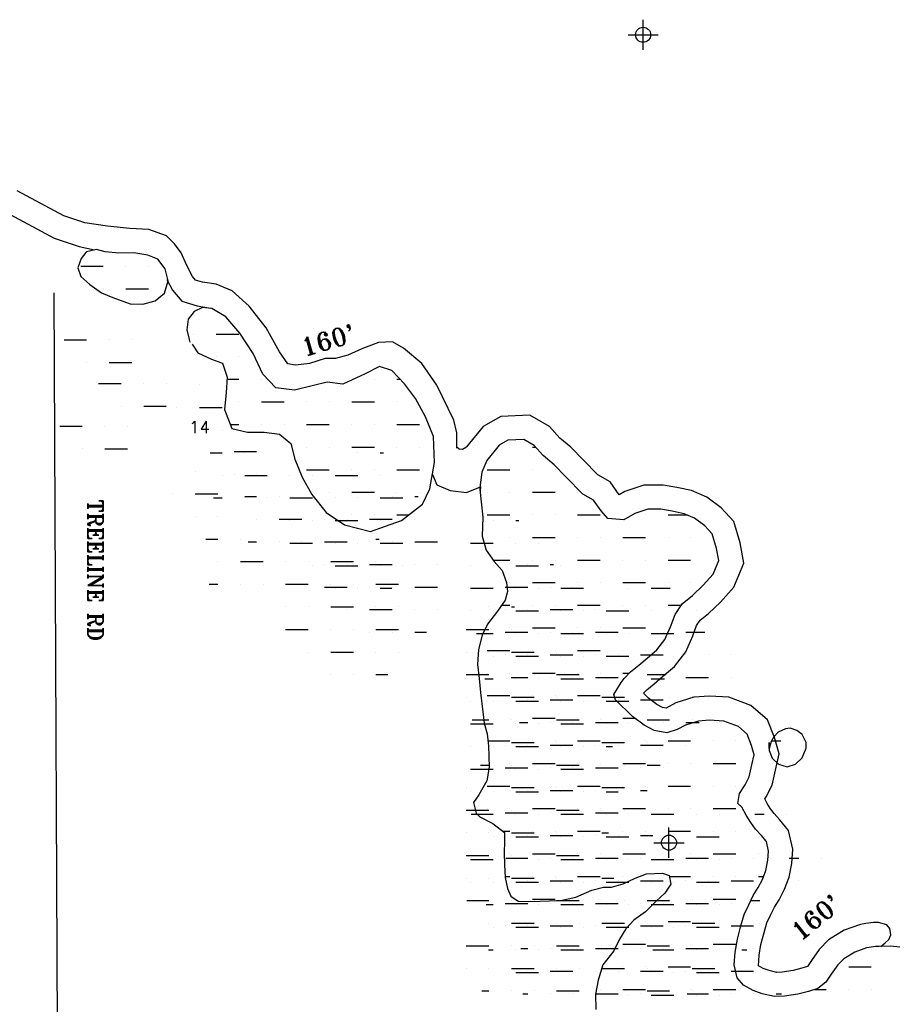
# Model space of a CAD drawing. Extents: x 213162 to 260736, y 787639 to 849969.
# Tile 13 of 17: x 242595 to 248390, y 806901 to 813437. Entities that reach past the tile are written whole.
import ezdxf

# ---------------------------------------------------------------- set-up
doc = ezdxf.new("R2010")
doc.units = 0
doc.header["$LTSCALE"] = 800
doc.header["$PDMODE"] = 34
doc.header["$PDSIZE"] = 100
doc.layers.get('0').update_dxf_attribs({"linetype": 'CONTINUOUS'})
for name, color, linetype in [('HATCH', 3, 'CONTINUOUS'), ('MINROADS', 1, 'CONTINUOUS'), ('PROPROW', 13, 'CONTINUOUS'), ('SEC', 2, 'CONTINUOUS'), ('TEXT', 7, 'CONTINUOUS'), ('WL-PRESERVE', 14, 'CONTINUOUS')]:
    doc.layers.add(name, color=color, linetype=linetype)
doc.layers.get('0').off()
doc.styles.get("Standard").update_dxf_attribs({"font": 'ROMANT'})

# ---------------------------------------------------------------- blocks, each defined once
blk = doc.blocks.new('*X')
at = {"color": 0}
for p, q in [((243000, 811800), (243150, 811800)), ((243300, 811800), (243300, 811800)), ((243450, 811800), (243450, 811800)), ((243150, 811650), (243150, 811650)), ((243300, 811650), (243450, 811650)), ((243900, 811500), (243900, 811500)), ((243750, 811350), (243750, 811350)), ((243900, 811350), (244050, 811350)), ((243900, 811200), (243900, 811200)), ((244050, 811200), (244050, 811200)), ((243971.2, 811050), (244050, 811050)), ((244200, 811050), (244200, 811050)), ((244950, 811050), (244950, 811050)), ((245100, 811050), (245121.7, 811050)), ((244050, 810900), (244050, 810900)), ((244200, 810900), (244350, 810900)), ((244500, 810900), (244500, 810900)), ((244650, 810900), (244650, 810900)), ((244800, 810900), (244950, 810900)), ((245100, 810900), (245100, 810900)), ((243993.2, 810750), (244050, 810750)), ((244200, 810750), (244200, 810750)), ((244350, 810750), (244350, 810750)), ((244500, 810750), (244650, 810750)), ((244800, 810750), (244800, 810750)), ((244950, 810750), (244950, 810750)), ((245100, 810750), (245250, 810750)), ((244500, 810600), (244500, 810600)), ((244650, 810600), (244650, 810600)), ((244800, 810600), (244950, 810600)), ((245100, 810600), (245100, 810600)), ((245250, 810600), (245250, 810600)), ((245850, 810600), (245850, 810600)), ((246000, 810600), (246020.9, 810600)), ((244500, 810450), (244650, 810450)), ((244800, 810450), (244800, 810450)), ((244950, 810450), (244950, 810450)), ((245100, 810450), (245250, 810450)), ((245700, 810450), (245850, 810450)), ((246000, 810450), (246000, 810450)), ((246150, 810450), (246150, 810450)), ((244650, 810300), (244650, 810300)), ((244800, 810300), (244950, 810300)), ((245100, 810300), (245100, 810300)), ((245250, 810300), (245250, 810300)), ((245700, 810300), (245700, 810300)), ((245850, 810300), (245850, 810300)), ((246000, 810300), (246150, 810300)), ((246300, 810300), (246300, 810300)), ((244800, 810150), (244800, 810150)), ((244950, 810150), (244950, 810150)), ((245100, 810150), (245177.8, 810150)), ((245700, 810150), (245850, 810150)), ((246000, 810150), (246000, 810150)), ((246150, 810150), (246150, 810150)), ((246300, 810150), (246450, 810150)), ((246750, 810150), (246750, 810150)), ((246900, 810150), (247025.1, 810150)), ((245700, 810000), (245700, 810000)), ((245850, 810000), (245850, 810000)), ((246000, 810000), (246150, 810000)), ((246300, 810000), (246300, 810000)), ((246450, 810000), (246450, 810000)), ((246600, 810000), (246750, 810000)), ((246900, 810000), (246900, 810000)), ((247050, 810000), (247050, 810000)), ((247200, 810000), (247201, 810000)), ((245739.3, 809850), (245850, 809850)), ((246000, 809850), (246000, 809850)), ((246150, 809850), (246150, 809850)), ((246300, 809850), (246450, 809850)), ((246600, 809850), (246600, 809850)), ((246750, 809850), (246750, 809850)), ((246900, 809850), (247050, 809850)), ((247200, 809850), (247200, 809850)), ((245850, 809700), (245850, 809700)), ((246000, 809700), (246150, 809700)), ((246300, 809700), (246300, 809700)), ((246450, 809700), (246450, 809700)), ((246600, 809700), (246750, 809700)), ((246900, 809700), (246900, 809700)), ((247050, 809700), (247050, 809700)), ((245794.8, 809550), (245850, 809550)), ((246000, 809550), (246000, 809550)), ((246150, 809550), (246150, 809550)), ((246300, 809550), (246450, 809550)), ((246600, 809550), (246600, 809550)), ((246750, 809550), (246750, 809550)), ((246900, 809550), (246988.2, 809550)), ((245700, 809400), (245700, 809400)), ((245850, 809400), (245850, 809400)), ((246000, 809400), (246150, 809400)), ((246300, 809400), (246300, 809400)), ((246450, 809400), (246450, 809400)), ((246600, 809400), (246750, 809400)), ((246900, 809400), (246900, 809400)), ((245700, 809250), (245850, 809250)), ((246000, 809250), (246000, 809250)), ((246150, 809250), (246150, 809250)), ((246300, 809250), (246450, 809250)), ((246600, 809250), (246600, 809250)), ((246750, 809250), (246750, 809250)), ((245700, 809100), (245700, 809100)), ((245850, 809100), (245850, 809100)), ((246000, 809100), (246150, 809100)), ((246300, 809100), (246300, 809100)), ((246450, 809100), (246450, 809100)), ((246600, 809100), (246643.2, 809100)), ((245700, 808950), (245850, 808950)), ((246000, 808950), (246000, 808950)), ((246150, 808950), (246150, 808950)), ((246300, 808950), (246450, 808950)), ((245700, 808800), (245700, 808800)), ((245850, 808800), (245850, 808800)), ((246000, 808800), (246150, 808800)), ((246300, 808800), (246300, 808800)), ((246450, 808800), (246450, 808800)), ((246600, 808800), (246680.6, 808800)), ((245703.7, 808650), (245850, 808650)), ((246000, 808650), (246000, 808650)), ((246150, 808650), (246150, 808650)), ((246300, 808650), (246450, 808650)), ((246600, 808650), (246600, 808650)), ((246750, 808650), (246750, 808650)), ((246900, 808650), (247050, 808650)), ((247200, 808650), (247200, 808650)), ((247350, 808650), (247350, 808650)), ((247587.3, 808650), (247650, 808650)), ((247800, 808650), (247800, 808650)), ((245850, 808500), (245850, 808500)), ((246000, 808500), (246150, 808500)), ((246300, 808500), (246300, 808500)), ((246450, 808500), (246450, 808500)), ((246600, 808500), (246750, 808500)), ((246900, 808500), (246900, 808500)), ((247050, 808500), (247050, 808500)), ((247200, 808500), (247350, 808500)), ((247650, 808500), (247650, 808500)), ((245700, 808350), (245850, 808350)), ((246000, 808350), (246000, 808350)), ((246150, 808350), (246150, 808350)), ((246300, 808350), (246450, 808350)), ((246600, 808350), (246600, 808350)), ((246750, 808350), (246750, 808350)), ((246900, 808350), (247050, 808350)), ((247200, 808350), (247200, 808350)), ((247350, 808350), (247350, 808350)), ((245700, 808200), (245700, 808200)), ((245850, 808200), (245850, 808200)), ((246000, 808200), (246150, 808200)), ((246300, 808200), (246300, 808200)), ((246450, 808200), (246450, 808200)), ((246600, 808200), (246750, 808200)), ((246900, 808200), (246900, 808200)), ((247050, 808200), (247050, 808200)), ((247200, 808200), (247350, 808200)), ((245804.2, 808050), (245850, 808050)), ((246000, 808050), (246000, 808050)), ((246150, 808050), (246150, 808050)), ((246300, 808050), (246450, 808050)), ((246600, 808050), (246600, 808050)), ((246750, 808050), (246750, 808050)), ((246900, 808050), (247050, 808050)), ((247200, 808050), (247200, 808050)), ((247350, 808050), (247350, 808050)), ((245850, 807900), (245850, 807900)), ((246000, 807900), (246150, 807900)), ((246300, 807900), (246300, 807900)), ((246450, 807900), (246450, 807900)), ((246600, 807900), (246750, 807900)), ((246900, 807900), (246900, 807900)), ((247050, 807900), (247050, 807900)), ((247200, 807900), (247350, 807900)), ((247500, 807900), (247500, 807900)), ((245818.4, 807750), (245850, 807750)), ((246000, 807750), (246000, 807750)), ((246150, 807750), (246150, 807750)), ((246300, 807750), (246450, 807750)), ((246600, 807750), (246600, 807750)), ((246909.7, 807750), (247050, 807750)), ((247200, 807750), (247200, 807750)), ((247350, 807750), (247350, 807750)), ((247500, 807750), (247535.4, 807750)), ((246000, 807600), (246150, 807600)), ((246900, 807600), (246900, 807600)), ((247050, 807600), (247050, 807600)), ((247200, 807600), (247350, 807600)), ((246750, 807450), (246750, 807450)), ((246900, 807450), (247050, 807450)), ((247200, 807450), (247200, 807450)), ((247350, 807450), (247350, 807450)), ((246600, 807300), (246750, 807300)), ((246900, 807300), (246900, 807300)), ((247050, 807300), (247050, 807300)), ((247200, 807300), (247350, 807300)), ((246600, 807150), (246600, 807150)), ((246750, 807150), (246750, 807150)), ((246900, 807150), (247050, 807150)), ((247200, 807150), (247200, 807150)), ((248100, 807150), (248250, 807150)), ((246450, 807000), (246450, 807000)), ((246600, 807000), (246750, 807000)), ((246900, 807000), (246900, 807000)), ((247050, 807000), (247050, 807000)), ((247200, 807000), (247350, 807000)), ((247875.8, 807000), (247950, 807000)), ((248100, 807000), (248100, 807000)), ((248250, 807000), (248250, 807000))]:
    blk.add_line(p, q, dxfattribs=at)

msp = doc.modelspace()

# ---------------------------------------------------------------- linework, layer by layer
at = {"layer": 'MINROADS', "color": 0}
msp.add_lwpolyline([(242821.2, 811624.3), (242849.2, 805278.3)], dxfattribs=at)
at = {"layer": 'PROPROW', "color": 0}
for points in [[(245498, 810592.2), (245498.5, 810602.4), (245498.5, 810694.7), (245478.5, 810779.3), (245364.9, 811010.2), (245265.9, 811155.8), (245144.4, 811257.4), (245071.1, 811298.1), (244977.6, 811295.3), (244865.9, 811252.6), (244774.9, 811210.5), (244691.7, 811188.6), (244622.8, 811188.6), (244519.6, 811155.4), (244425.7, 811143.7), (244375.1, 811151.5), (244320.7, 811233), (244231.4, 811392.1), (244118, 811535.6), (244006.3, 811637.2), (243899.7, 811681.6), (243808.1, 811694.4), (243762.7, 811708.5), (243743.3, 811731.3), (243704.7, 811805.4), (243667, 811890.2), (243623.1, 811949.4), (243569.4, 812003.2), (243453.4, 812044.9), (243326, 812050.6), (243178.8, 812066), (243027.7, 812087.6), (242888.3, 812134.1), (242577.6, 812301.5)], [(242503, 812159.9), (242824.6, 811986.7), (242990.7, 811931.3), (243092.2, 811909.2)], [(243572.6, 811712.6), (243609.7, 811641.4), (243671.1, 811569.4), (243773.2, 811537.8), (243862.8, 811521.3)], [(248312.5, 807284.8), (248342.4, 807308.4), (248367, 807331.2), (248379.2, 807361.1), (248372.2, 807403.2), (248352.9, 807429.6), (248297.6, 807444.5), (248265.3, 807443.6), (248213, 807436.4), (248178.6, 807431.6), (248070.3, 807392.2), (247965.9, 807328.9), (247904.8, 807265), (247852.2, 807192.3), (247826.3, 807152.2), (247788.8, 807140.3), (247730.9, 807125.4), (247658.1, 807114.5), (247621.9, 807112.8), (247571.7, 807125), (247532.2, 807139.1), (247500.3, 807156.9), (247504.8, 807227.8), (247517, 807298.2), (247538.1, 807377.7), (247556.7, 807440.9), (247581.6, 807493.6), (247606.2, 807546.5), (247637.9, 807595), (247674, 807664.2), (247704.5, 807744.6), (247722.4, 807836.6), (247728.4, 807930.7), (247701.2, 808054), (247640.3, 808128.6), (247604.2, 808167.3), (247581.1, 808197.9), (247558, 808234.8), (247542.6, 808264.7), (247551.3, 808278.8), (247591.4, 808356.7), (247613.7, 808455), (247638.5, 808563), (247606.2, 808671.3), (247560.5, 808788.9), (247450.3, 808885.4), (247304.1, 808939.4), (247175.8, 808946.6), (247072.3, 808939.8), (246952.7, 808902.3), (246887.1, 808866.8), (246863, 808871.6), (246826.3, 808890.8), (246769.4, 808933.4), (246736.4, 808965.5), (246758.7, 808989.3), (246808.4, 809028.5), (246864.5, 809076.2), (246943.2, 809143.7), (247017.6, 809240.4), (247064.7, 809345.9), (247090.3, 809415.3), (247113.8, 809450), (247169.6, 809496.2), (247247.9, 809571.5), (247336.1, 809670.1), (247402.6, 809828.5), (247378.4, 809963.9), (247336.9, 810105), (247253, 810196.7), (247157.2, 810267), (247056.8, 810310.7), (246959.3, 810330.7), (246868.1, 810348.1), (246739.7, 810347.4), (246612.6, 810304.9), (246576.2, 810283.8), (246514.9, 810368.7), (246433.8, 810415.2), (246336.5, 810514.7), (246254.1, 810600.5), (246182.4, 810660.1), (246113.3, 810736.3), (245982.1, 810812.5), (245790.8, 810803.4), (245673, 810735.6), (245562.8, 810600.8)], [(245498.5, 810602.4), (245513.3, 810588.8), (245536.2, 810587), (245562.8, 810600.8)], [(245335, 810417.1), (245364.6, 810349.3), (245454.3, 810312.2), (245561.5, 810299.3), (245655.6, 810335.9), (245652.5, 810309.1)]]:
    msp.add_lwpolyline(points, dxfattribs=at)
at = {"layer": 'SEC', "color": 0}
for p in [(246734.6, 813337.1), (246906.6, 807973.9)]:
    msp.add_point(p, dxfattribs=at)
at = {"layer": 'WL-PRESERVE', "color": 0}
for points in [[(243034.1, 811890.8), (243002, 811851.9), (242980.6, 811790.5), (242999.7, 811732.4), (243061.6, 811678.9), (243138.8, 811623.9), (243214.3, 811592.1), (243328.4, 811550.8), (243413.4, 811549.1), (243495.4, 811571.9), (243557.1, 811621.4), (243579.6, 811704.1), (243559.7, 811782.6), (243511.2, 811846.6), (243446.6, 811873.6), (243353.6, 811889.7), (243254.1, 811888.2), (243163.1, 811897), (243104.5, 811912), (243039.2, 811897)], [(247572.4, 808639.3), (247572.7, 808586.5), (247592.4, 808534.9), (247632.8, 808494.9), (247690.9, 808478.4), (247746.1, 808495.8), (247791.7, 808537.5), (247818.1, 808600.9), (247818.3, 808638), (247790.4, 808692.1), (247755.4, 808719.3), (247710.9, 808733), (247679.2, 808730.5), (247631, 808706.8), (247603.3, 808677.3), (247584, 808644.5), (247572, 808598.9)]]:
    msp.add_lwpolyline(points, close=True, dxfattribs=at)
for points in [[(243739.3, 811283.8), (243778.6, 811225.1), (243867.6, 811184.2), (243942.4, 811156.5), (243972.1, 811065.1), (243965.9, 810962.4), (243955.3, 810848.6), (244003.9, 810722.3), (244107.7, 810699.2), (244217.7, 810698.3), (244320.3, 810686.8), (244394.3, 810623.3), (244420.9, 810519.2), (244471.3, 810400.8), (244535.8, 810284.2), (244629, 810165.2), (244752.6, 810083.8), (244925.3, 810038.6), (245023.7, 810075.1), (245129.3, 810112.4), (245268.7, 810220.6), (245319.1, 810323.8), (245348.6, 810497), (245342.4, 810670.5), (245290.7, 810800.2), (245222.4, 810922.5), (245150.3, 811019.7), (245067.1, 811107.8), (244984.2, 811135), (244889.6, 811085.3), (244741.1, 811018.3), (244637, 811031.5), (244546.6, 811009.7), (244420.2, 810977.2), (244296.6, 810993.6), (244209.9, 811085.1), (244144.2, 811220.2), (244056.1, 811356.7), (243962.9, 811463.9), (243870.2, 811520.6), (243808.1, 811526.4), (243754.2, 811500.2), (243714.5, 811448.1), (243705.7, 811378.9), (243720.7, 811315.2), (243723.5, 811295.8)], [(248301.9, 807284.5), (248278.5, 807283.9), (248234.9, 807277.9), (248217.4, 807275.4), (248139.8, 807247.2), (248066.9, 807203), (248028, 807162.3), (247984.4, 807102), (247949, 807047.2), (247893.9, 807005.7), (247832.9, 806986.4), (247762.8, 806968.4), (247673.9, 806955), (247606.5, 806951.9), (247525.7, 806971.5), (247465.7, 806993), (247401.2, 807029), (247358.4, 807077.6), (247340.4, 807163.4), (247345.7, 807246.6), (247360.6, 807332.4), (247384, 807420.8), (247406.8, 807497.9), (247436.7, 807561.4), (247465.9, 807624.3), (247499.7, 807676), (247527.8, 807729.8), (247550, 807788.5), (247563.4, 807857.1), (247567.3, 807918.3), (247553.2, 807982.3), (247519.7, 808023.3), (247481.5, 808064.3), (247449.2, 808107.1), (247418.8, 808155.5), (247390.9, 808209.9), (247363.9, 808234.6), (247375.7, 808299.4), (247412, 808357.7), (247439.8, 808411.8), (247457.7, 808490.6), (247473.1, 808557.7), (247454.7, 808619.3), (247425.5, 808694.4), (247367.1, 808745.6), (247271.2, 808781), (247176.6, 808786.4), (247102, 808781.4), (247015.3, 808754.2), (246960, 808724.3), (246892.5, 808702.6), (246809.2, 808719.1), (246740.7, 808755), (246665.3, 808811.4), (246550.5, 808923), (246539.7, 808958.1), (246588.6, 809036.7), (246608.6, 809063.1), (246650.2, 809107.5), (246707, 809152.3), (246760.6, 809197.8), (246826.4, 809254.3), (246879.2, 809323), (246916.4, 809406.3), (246946.9, 809488.9), (246994.1, 809558.6), (247063, 809615.7), (247132.6, 809682.7), (247199, 809756.8), (247236.8, 809846.9), (247222.5, 809927.2), (247193.9, 810024.3), (247145.6, 810077), (247076.9, 810127.4), (247008.3, 810157.4), (246928.2, 810173.8), (246853.5, 810188), (246766.2, 810187.5), (246678.7, 810158.3), (246606.1, 810116.4), (246501.4, 810124.8), (246455.5, 810177.6), (246405.4, 810247.1), (246334.9, 810287.5), (246221.6, 810403.3), (246144.9, 810483.2), (246071.5, 810544.3), (246011.5, 810610.4), (245942.5, 810650.5), (245837.1, 810645.5), (245778.3, 810611.6), (245696, 810510.9), (245663.5, 810432.9), (245650.3, 810331.9), (245651.1, 810323.5)], [(245651.5, 810319.4), (245659.4, 810237.5), (245670.5, 810134.8), (245665.6, 810008.9), (245691.8, 809916.4), (245745.9, 809840.9), (245797.8, 809781.4), (245828.5, 809701.5), (245833.1, 809640.2), (245819.1, 809584.3), (245767.7, 809511.8), (245702.2, 809424.9), (245666.4, 809351), (245642.2, 809256.3), (245634.7, 809157), (245644.9, 809063.8), (245654.4, 808970.7), (245669.3, 808841.8), (245680.2, 808767.5), (245698.5, 808697.2), (245707.3, 808617.3), (245712.5, 808475.1), (245697.7, 808383.4), (245642.8, 808290.8), (245607.5, 808240.1), (245625.8, 808170.3), (245650.4, 808145.1), (245735.9, 808100.2), (245814.5, 808042.4), (245813.7, 807979.4), (245812.2, 807909), (245814.3, 807826.4), (245818.8, 807743.3), (245833.1, 807670.2), (245856.9, 807618.1), (245904.8, 807586.4), (245971.8, 807584), (246048.9, 807585.2), (246112.8, 807587.6), (246186.3, 807590.6), (246288.9, 807613.2), (246394.7, 807657.8), (246470.8, 807679), (246524.3, 807679.1), (246603, 807700.3), (246681.9, 807738.9), (246757.9, 807766.1), (246863.1, 807770.8), (246908.4, 807756.2), (246919.9, 807699.4), (246878.9, 807639), (246820.7, 807584.8), (246749.8, 807514.8), (246674.1, 807460.3), (246619.3, 807402.2), (246578.3, 807333.3), (246540.6, 807255.2), (246467.8, 807161.9), (246435.3, 807060.2), (246419.3, 806967.7), (246420.2, 806867.3)], [(245651.1, 810323.5), (245651.5, 810319.4)], [(248438.8, 807279.6), (248378.2, 807286.6), (248301.9, 807284.5)]]:
    msp.add_lwpolyline(points, dxfattribs=at)

# ---------------------------------------------------------------- block references
at = {"layer": 'HATCH', "color": 0}
for p in [(0, 0), (0, 0), (0, 0), (0, 0), (0, 0), (0, 0), (0, 0), (0, 0), (0, 0), (0, 0), (0, 0), (0, 0), (0, 0), (0, 0), (0, 0), (0, 0), (0, 0), (0, 0), (0, 0), (0, 0), (0, 0), (0, 0), (0, 0), (-110.8, -487.6), (118.4, -778.9), (-139.4, -1060.6)]:
    msp.add_blockref('*X', p, dxfattribs=at)

# ---------------------------------------------------------------- texts
at = {"layer": 'MINROADS', "color": 0}
msp.add_text('TREELINE RD', height=100, rotation=270, dxfattribs=at).set_placement((243048, 810251.1))
at = {"layer": 'PROPROW', "color": 0}
for rotation, p in [(16, (244484.3, 811201.7)), (39, (247778.7, 807317.2))]:
    msp.add_text("160'", height=120, rotation=rotation, dxfattribs=at).set_placement(p)
at = {"layer": 'TEXT', "color": 0}
msp.add_text('14', height=80, dxfattribs=at).set_placement((243720.6, 810691.6))

doc.saveas('drawing.dxf')
